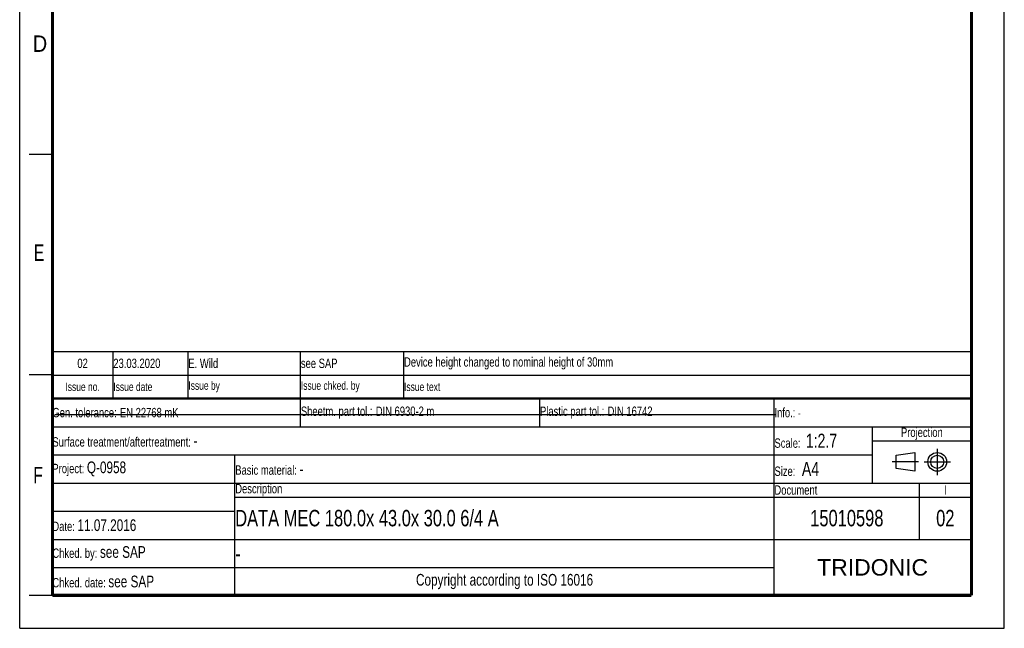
# Model space of a CAD drawing. Header units: millimetres. Extents: x 0 to 210, y 0 to 297.
# Tile 1 of 4: x 0 to 210, y 0 to 130. Entities that reach past the tile are written whole.
import ezdxf

# ---------------------------------------------------------------- set-up
doc = ezdxf.new("R2010")
doc.units = ezdxf.units.MM
doc.header["$LTSCALE"] = 19.36
doc.linetypes.add('CENTER', pattern=[0.6, 0.375, -0.075, 0.075, -0.075])
doc.layers.get('0').update_dxf_attribs({"linetype": 'CONTINUOUS'})
doc.layers.add('DEFAULT_1', color=7, linetype='CENTER')
doc.styles.add('TEXTSTYLE_2', font='txt', dxfattribs={"width": 0.75})
doc.styles.add('TEXTSTYLE_4', font='arial.ttf')

# ---------------------------------------------------------------- blocks, each defined once
blk = doc.blocks.new('PROJEKTIONSMETHODE_BL0', base_point=(192.31, 35.47))
at = {"color": 2, "linetype": 'Continuous'}
for p, q in [((186.91, 36.87), (190.91, 37.47)), ((186.91, 34.07), (186.91, 36.87)), ((190.91, 37.47), (190.91, 33.47)), ((190.91, 33.47), (186.91, 34.07))]:
    blk.add_line(p, q, dxfattribs=at)
for radius in [2, 1.4]:
    blk.add_circle((195.71, 35.47), radius, dxfattribs=at)
at = {"layer": 'DEFAULT_1', "color": 2, "linetype": 'CENTER'}
for p, q in [((195.71, 38.27), (195.71, 32.67)), ((191.71, 35.47), (186.11, 35.47)), ((192.91, 35.47), (198.5, 35.47))]:
    blk.add_line(p, q, dxfattribs=at)
blk = doc.blocks.new('*T13')
at = {"color": 0, "linetype": 'ByBlock', "lineweight": -2, "transparency": 16777216}
for p, q in [((0, 42), (196, 42)), ((0, 0), (0, 42)), ((53, 36), (53, 42)), ((104, 36), (104, 42)), ((154, 0), (154, 42)), ((196, 0), (196, 42)), ((0, 36), (196, 36)), ((175, 24), (175, 36)), ((175, 33), (196, 33)), ((0, 30), (175, 30)), ((39, 0), (39, 30)), ((0, 24), (196, 24)), ((185, 12), (185, 24)), ((39, 21), (196, 21)), ((0, 18), (39, 18)), ((0, 12), (196, 12)), ((0, 6), (154, 6)), ((0, 0), (196, 0))]:
    blk.add_line(p, q, dxfattribs=at)
at = {"color": 5, "linetype": 'Continuous', "transparency": 16777216}
for s, insert, char_height, width, attachment_point, style in [('Gen. tolerance:\\H2.5; \\H2.0;EN 22768 mK', (0.06, 39), 2, 52.88, 4, 'TEXTSTYLE_2'), ('Sheetm. part tol.:\\H2.5; \\H2.0;DIN 6930-2 m', (53.06, 39), 2, 50.88, 4, 'TEXTSTYLE_2'), ('Plastic part tol.:\\H2.5; \\H2.0;DIN 16742', (104.06, 39), 2, 49.88, 4, 'TEXTSTYLE_2'), ('Info.: \\H1.8;{\\W0.7;-}', (154.06, 39), 2, 41.88, 4, 'TEXTSTYLE_2'), ('Projection', (185.5, 34.5), 2, 20.88, 5, 'TEXTSTYLE_2'), ('Surface treatment/aftertreatment: \\H2.5;-', (0.06, 33), 2, 153.88, 4, 'TEXTSTYLE_2'), ('Scale:  \\H3.0;1:2.7', (154.06, 33), 2, 20.88, 4, 'TEXTSTYLE_2'), ('Project: \\H2.5;Q-0958', (0.06, 27), 2, 38.88, 4, 'TEXTSTYLE_2'), ('Basic material: \\H2.5;-', (39.06, 27), 2, 114.88, 4, 'TEXTSTYLE_2'), ('Size: \\H3.0; A4', (154.06, 27), 2, 20.88, 4, 'TEXTSTYLE_2'), ('Description', (39.06, 22.5), 2, 114.88, 4, 'TEXTSTYLE_2'), ('Document', (154.06, 22.5), 2, 30.88, 4, 'TEXTSTYLE_2'), ('I', (190.5, 22.5), 2, 10.88, 5, 'TEXTSTYLE_2'), ('Date: \\H2.5;11.07.2016', (0.06, 15), 2, 38.88, 4, 'TEXTSTYLE_2'), ('Chked. by: \\H2.5;see SAP', (0.06, 9), 2, 38.88, 4, 'TEXTSTYLE_2'), ('TRIDONIC', (175, 6), 3.5, 41.88, 5, 'TEXTSTYLE_4'), ('Chked. date: \\H2.5;see SAP', (0.06, 3), 2, 38.88, 4, 'TEXTSTYLE_2'), ('Copyright according to ISO 16016', (96.5, 3), 2.5, 114.88, 5, 'TEXTSTYLE_2')]:
    blk.add_mtext(s, dxfattribs=dict(at, insert=insert, char_height=char_height, width=width, attachment_point=attachment_point, style=style))
at = {"color": 7, "linetype": 'Continuous', "transparency": 16777216, "char_height": 3.5, "style": 'TEXTSTYLE_2'}
for s, insert, width, attachment_point in [('DATA MEC 180.0x 43.0x 30.0 6/4 A', (39.06, 16.5), 114.88, 4), ('15010598', (169.5, 16.5), 30.88, 5), ('02', (190.5, 16.5), 10.88, 5), ('-', (39.06, 9), 114.88, 4)]:
    blk.add_mtext(s, dxfattribs=dict(at, insert=insert, width=width, attachment_point=attachment_point))
blk = doc.blocks.new('*T14')
at = {"color": 0, "linetype": 'ByBlock', "lineweight": -2, "transparency": 16777216}
for p, q in [((0, 10), (196, 10)), ((0, 0), (0, 10)), ((13, 0), (13, 10)), ((29, 0), (29, 10)), ((53, 0), (53, 10)), ((75, 0), (75, 10)), ((196, 0), (196, 10)), ((0, 5), (196, 5)), ((0, 0), (196, 0))]:
    blk.add_line(p, q, dxfattribs=at)
at = {"color": 5, "linetype": 'Continuous', "transparency": 16777216, "style": 'TEXTSTYLE_2'}
for s, insert, char_height, width, attachment_point in [('23.03.2020 ', (13.06, 7.5), 2, 15.88, 4), ('E. Wild', (29.06, 7.5), 2, 23.88, 4), ('see SAP', (53.06, 7.5), 2, 21.88, 4), ('Device height changed to nominal height of 30mm', (75.06, 7.5), 2, 120.88, 4), ('Issue no.', (6.5, 2.5), 1.8, 12.88, 5), ('Issue date ', (13.06, 2.5), 1.8, 15.88, 4), ('Issue by ', (29.06, 2.5), 1.8, 23.88, 4), ('Issue chked. by', (53.06, 2.5), 1.8, 21.88, 4), ('Issue text ', (75.06, 2.5), 1.8, 120.88, 4)]:
    blk.add_mtext(s, dxfattribs=dict(at, insert=insert, char_height=char_height, width=width, attachment_point=attachment_point))
blk = doc.blocks.new('*T15')
at = {"color": 0, "linetype": 'ByBlock', "lineweight": -2, "transparency": 16777216}
for p, q in [((0, 42), (196, 42)), ((0, 0), (0, 42)), ((53, 36), (53, 42)), ((104, 36), (104, 42)), ((154, 0), (154, 42)), ((196, 0), (196, 42)), ((0, 36), (196, 36)), ((175, 24), (175, 36)), ((175, 33), (196, 33)), ((0, 30), (175, 30)), ((39, 0), (39, 30)), ((0, 24), (196, 24)), ((185, 12), (185, 24)), ((39, 21), (196, 21)), ((0, 18), (39, 18)), ((0, 12), (196, 12)), ((0, 6), (154, 6)), ((0, 0), (196, 0))]:
    blk.add_line(p, q, dxfattribs=at)
at = {"color": 5, "linetype": 'Continuous', "transparency": 16777216}
for s, insert, char_height, width, attachment_point, style in [('Gen. tolerance:\\H2.5; \\H2.0;EN 22768 mK', (0.06, 39), 2, 52.88, 4, 'TEXTSTYLE_2'), ('Sheetm. part tol.:\\H2.5; \\H2.0;DIN 6930-2 m', (53.06, 39), 2, 50.88, 4, 'TEXTSTYLE_2'), ('Plastic part tol.:\\H2.5; \\H2.0;DIN 16742', (104.06, 39), 2, 49.88, 4, 'TEXTSTYLE_2'), ('Info.: \\H1.8;{\\W0.7;-}', (154.06, 39), 2, 41.88, 4, 'TEXTSTYLE_2'), ('Projection', (185.5, 34.5), 2, 20.88, 5, 'TEXTSTYLE_2'), ('Surface treatment/aftertreatment: \\H2.5;-', (0.06, 33), 2, 153.88, 4, 'TEXTSTYLE_2'), ('Scale:  \\H3.0;1:2.7', (154.06, 33), 2, 20.88, 4, 'TEXTSTYLE_2'), ('Project: \\H2.5;Q-0958', (0.06, 27), 2, 38.88, 4, 'TEXTSTYLE_2'), ('Basic material: \\H2.5;-', (39.06, 27), 2, 114.88, 4, 'TEXTSTYLE_2'), ('Size: \\H3.0; A4', (154.06, 27), 2, 20.88, 4, 'TEXTSTYLE_2'), ('Description', (39.06, 22.5), 2, 114.88, 4, 'TEXTSTYLE_2'), ('Document', (154.06, 22.5), 2, 30.88, 4, 'TEXTSTYLE_2'), ('I', (190.5, 22.5), 2, 10.88, 5, 'TEXTSTYLE_2'), ('Date: \\H2.5;11.07.2016', (0.06, 15), 2, 38.88, 4, 'TEXTSTYLE_2'), ('Chked. by: \\H2.5;see SAP', (0.06, 9), 2, 38.88, 4, 'TEXTSTYLE_2'), ('TRIDONIC', (175, 6), 3.5, 41.88, 5, 'TEXTSTYLE_4'), ('Chked. date: \\H2.5;see SAP', (0.06, 3), 2, 38.88, 4, 'TEXTSTYLE_2'), ('Copyright according to ISO 16016', (96.5, 3), 2.5, 114.88, 5, 'TEXTSTYLE_2')]:
    blk.add_mtext(s, dxfattribs=dict(at, insert=insert, char_height=char_height, width=width, attachment_point=attachment_point, style=style))
at = {"color": 7, "linetype": 'Continuous', "transparency": 16777216, "char_height": 3.5, "style": 'TEXTSTYLE_2'}
for s, insert, width, attachment_point in [('DATA MEC 180.0x 43.0x 30.0 6/4 A', (39.06, 16.5), 114.88, 4), ('15010598', (169.5, 16.5), 30.88, 5), ('02', (190.5, 16.5), 10.88, 5), ('-', (39.06, 9), 114.88, 4)]:
    blk.add_mtext(s, dxfattribs=dict(at, insert=insert, width=width, attachment_point=attachment_point))
blk = doc.blocks.new('*T16')
at = {"color": 0, "linetype": 'ByBlock', "lineweight": -2, "transparency": 16777216}
for p, q in [((0, 10), (196, 10)), ((0, 0), (0, 10)), ((13, 0), (13, 10)), ((29, 0), (29, 10)), ((53, 0), (53, 10)), ((75, 0), (75, 10)), ((196, 0), (196, 10)), ((0, 5), (196, 5)), ((0, 0), (196, 0))]:
    blk.add_line(p, q, dxfattribs=at)
at = {"color": 5, "linetype": 'Continuous', "transparency": 16777216, "style": 'TEXTSTYLE_2'}
for s, insert, char_height, width, attachment_point in [('02', (6.5, 7.5), 2, 12.88, 5), ('23.03.2020 ', (13.06, 7.5), 2, 15.88, 4), ('E. Wild', (29.06, 7.5), 2, 23.88, 4), ('see SAP', (53.06, 7.5), 2, 21.88, 4), ('Device height changed to nominal height of 30mm', (75.06, 7.5), 2, 120.88, 4), ('Issue no.', (6.5, 2.5), 1.8, 12.88, 5), ('Issue date ', (13.06, 2.5), 1.8, 15.88, 4), ('Issue by ', (29.06, 2.5), 1.8, 23.88, 4), ('Issue chked. by', (53.06, 2.5), 1.8, 21.88, 4), ('Issue text ', (75.06, 2.5), 1.8, 120.88, 4)]:
    blk.add_mtext(s, dxfattribs=dict(at, insert=insert, char_height=char_height, width=width, attachment_point=attachment_point))

msp = doc.modelspace()

# ---------------------------------------------------------------- linework, layer by layer
at = {"color": 2, "linetype": 'Continuous'}
for p, q in [((0, 0), (0, 297)), ((210, 0), (210, 297)), ((7, 101), (2, 101)), ((7, 54), (2, 54)), ((7, 7), (2, 7)), ((0, 0), (210, 0))]:
    msp.add_line(p, q, dxfattribs=at)
at = {"color": 7, "linetype": 'Continuous'}
msp.add_line((7.46812, 45.60043), (161.26812, 45.60043), dxfattribs=at)
for points, const_width in [([(7, 7), (7, 290)], 0.7), ([(203, 7), (203, 290)], 0.7), ([(7, 49), (203, 49)], 0.5), ([(7, 7), (203, 7)], 0.7)]:
    msp.add_lwpolyline(points, dxfattribs=dict(at, const_width=const_width))

# ---------------------------------------------------------------- block references
for name, p in [('*T14', (6.91362, 48.96015)), ('*T16', (6.91362, 48.96015)), ('*T13', (6.91355, 6.96013)), ('*T15', (6.91355, 6.96013))]:
    msp.add_blockref(name, p)
at = {"color": 2, "linetype": 'Continuous'}
msp.add_blockref('PROJEKTIONSMETHODE_BL0', (192.30508, 35.46975), dxfattribs=at)

# ---------------------------------------------------------------- texts
at = {"color": 5, "linetype": 'Continuous', "style": 'TEXTSTYLE_2'}
for s, width, p in [('D', 0.904762, (2.80729, 122.85717)), ('E', 0.714286, (3.00245, 78.30247)), ('F', 0.714286, (2.92219, 30.89704))]:
    msp.add_text(s, height=3.5, dxfattribs=dict(at, width=width)).set_placement(p)

doc.saveas('drawing.dxf')
